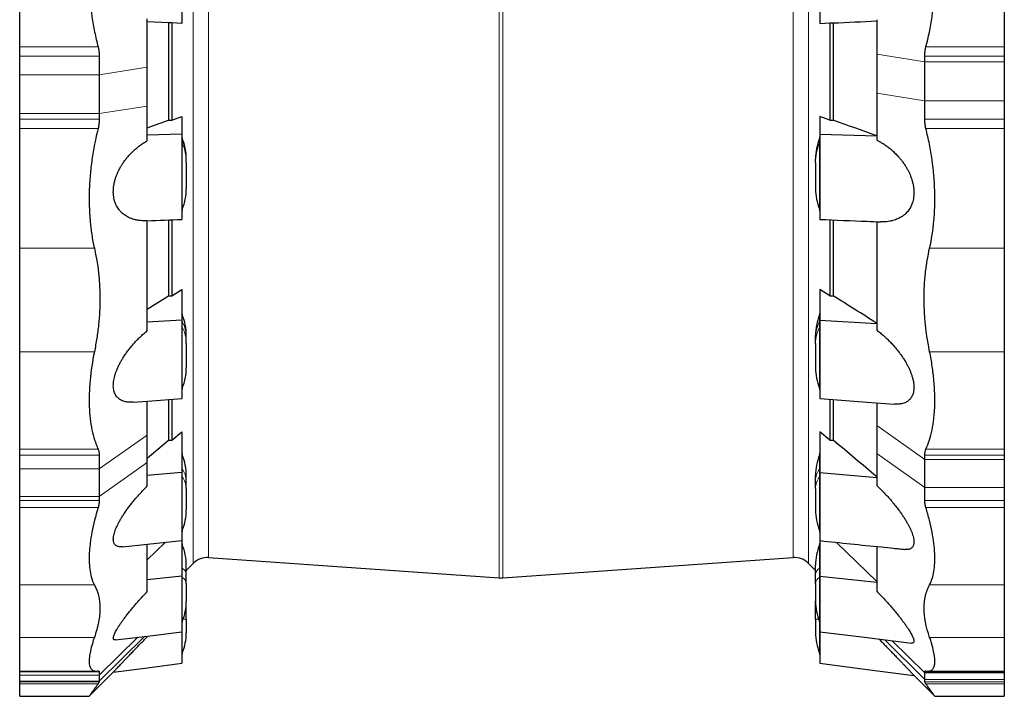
# Model space of a CAD drawing. Header units: millimetres. Extents: x 254 to 2565, y 151 to 2406.
# Tile 4 of 7: x 254 to 1002, y 1313 to 1827. Entities that reach past the tile are written whole.
import ezdxf

# ---------------------------------------------------------------- set-up
doc = ezdxf.new("R2010")
doc.units = ezdxf.units.MM

msp = doc.modelspace()

# ---------------------------------------------------------------- linework, layer by layer
at = {"color": 8, "linetype": 'Continuous', "lineweight": 18}
for p, q in [((620.75, 2316.03), (620.75, 1402.45)), ((385.52, 2304.95), (385.52, 1413.53)), ((397.17, 2300.59), (397.17, 1417.89)), ((841.54, 2300.59), (841.54, 1417.89)), ((853.19, 2304.95), (853.19, 1413.53)), ((617.96, 1402.45), (617.96, 1859.24)), ((253.54, 1805.94), (313.14, 1805.94)), ((1002.07, 1805.94), (942.47, 1805.94)), ((253.54, 1798.97), (314.04, 1798.97)), ((941.57, 1794.73), (905.07, 1800.45)), ((1002.07, 1798.97), (941.57, 1798.97)), ((350.54, 1790.52), (314.04, 1784.81)), ((1002.07, 1794.73), (941.57, 1794.73)), ((253.54, 1784.81), (314.04, 1784.81)), ((941.57, 1765.06), (905.07, 1770.77)), ((350.54, 1760.94), (314.04, 1755.23)), ((941.57, 1765.06), (1002.07, 1765.06)), ((253.54, 1755.23), (314.04, 1755.23)), ((253.54, 1751.04), (314.04, 1751.04)), ((1002.07, 1751.04), (941.57, 1751.04)), ((253.54, 1743.91), (313.14, 1743.91)), ((1002.07, 1743.91), (942.47, 1743.91)), ((377.16, 1736.16), (377.16, 1734.91)), ((377.16, 1734.91), (377.16, 1732.67)), ((377.16, 1732.67), (377.16, 1682.88)), ((861.55, 1736.16), (861.55, 1734.91)), ((861.55, 1734.91), (861.55, 1732.67)), ((861.55, 1732.67), (861.55, 1682.88)), ((253.54, 1653.01), (310.3, 1653.01)), ((1002.07, 1653.01), (945.32, 1653.01)), ((377.16, 1602.11), (377.16, 1597.24)), ((861.55, 1602.11), (861.55, 1597.24)), ((377.16, 1597.24), (377.16, 1592.97)), ((861.55, 1597.24), (861.55, 1592.97)), ((377.16, 1592.97), (377.16, 1546.81)), ((861.55, 1592.97), (861.55, 1546.81)), ((253.54, 1574.31), (310.3, 1574.31)), ((1002.07, 1574.31), (945.32, 1574.31)), ((941.57, 1492.51), (905.07, 1518.34)), ((314.04, 1485.25), (350.54, 1511.06)), ((253.54, 1500.32), (313.14, 1500.32)), ((1002.07, 1500.32), (942.47, 1500.32)), ((253.54, 1495.65), (314.04, 1495.65)), ((314.04, 1464.23), (350.54, 1490.06)), ((377.16, 1495.72), (377.16, 1485.2)), ((861.55, 1495.72), (861.55, 1485.2)), ((941.57, 1471.1), (905.07, 1496.92)), ((1002.07, 1495.65), (941.57, 1495.65)), ((1002.07, 1492.51), (941.57, 1492.51)), ((314.04, 1485.25), (253.54, 1485.25)), ((377.16, 1485.2), (377.16, 1479.34)), ((861.55, 1485.2), (861.55, 1479.34)), ((377.16, 1479.34), (377.16, 1438.82)), ((861.55, 1479.34), (861.55, 1438.82)), ((941.57, 1471.1), (1002.07, 1471.1)), ((253.54, 1464.23), (314.04, 1464.23)), ((253.54, 1461.34), (314.04, 1461.34)), ((1002.07, 1461.34), (941.57, 1461.34)), ((253.54, 1455.92), (313.14, 1455.92)), ((1002.07, 1455.92), (942.47, 1455.92)), ((377.16, 1427.42), (377.16, 1409.79)), ((861.55, 1427.42), (861.55, 1409.79)), ((377.16, 1409.79), (377.16, 1402.89)), ((861.55, 1409.79), (861.55, 1402.89)), ((377.16, 1402.89), (377.16, 1369.48)), ((861.55, 1402.89), (861.55, 1369.48)), ((253.54, 1397.3), (310.3, 1397.3)), ((1002.07, 1397.3), (945.32, 1397.3)), ((379.68, 1378.36), (380.2, 1378.36)), ((859.03, 1378.36), (858.52, 1378.36)), ((377.79, 1371.11), (380.2, 1371.11)), ((860.92, 1371.11), (858.52, 1371.11)), ((377.16, 1369.48), (377.16, 1345.59)), ((861.55, 1369.48), (861.55, 1345.59)), ((253.54, 1357.2), (310.3, 1357.2)), ((314.04, 1324.11), (348.33, 1358)), ((314.04, 1328.53), (343.25, 1357.38)), ((911.13, 1355.48), (941.57, 1325.4)), ((1002.07, 1357.2), (945.32, 1357.2)), ((916.88, 1354.78), (941.57, 1330.37)), ((253.54, 1331.21), (314.04, 1331.21)), ((314.04, 1328.53), (253.54, 1328.53)), ((1002.07, 1331.21), (941.57, 1331.21)), ((1002.07, 1330.37), (941.57, 1330.37)), ((1002.07, 1325.4), (941.57, 1325.4)), ((253.54, 1324.11), (314.04, 1324.11)), ((253.54, 1323.62), (314.04, 1323.62)), ((253.54, 1321.98), (313.14, 1321.98)), ((1002.07, 1323.62), (941.57, 1323.62)), ((1002.07, 1321.98), (942.47, 1321.98))]:
    msp.add_line(p, q, dxfattribs=at)
at = {"color": 7, "linetype": 'Continuous', "lineweight": 25}
for p, q in [((253.54, 1805.94), (253.54, 1900.24)), ((1002.07, 1900.24), (1002.07, 1805.94)), ((350.54, 1790.52), (350.54, 1827.23)), ((905.07, 1826.62), (905.07, 1800.45)), ((366.75, 1824.15), (350.54, 1824.9)), ((369.23, 1824.17), (366.75, 1824.15)), ((366.75, 1824.15), (366.75, 1750.25)), ((376.86, 1823.81), (369.23, 1824.17)), ((369.23, 1824.17), (369.23, 1750.24)), ((376.86, 1825.75), (376.86, 1823.81)), ((861.86, 1825.75), (861.86, 1823.81)), ((861.86, 1823.81), (869.48, 1824.17)), ((869.48, 1824.17), (871.96, 1824.15)), ((869.48, 1824.17), (869.48, 1750.24)), ((871.96, 1824.15), (871.96, 1750.25)), ((253.54, 1798.97), (253.54, 1805.94)), ((1002.07, 1805.94), (1002.07, 1798.97)), ((253.54, 1784.81), (253.54, 1798.97)), ((314.04, 1798.97), (314.04, 1784.81)), ((905.07, 1800.45), (905.07, 1770.77)), ((941.57, 1794.73), (941.57, 1798.97)), ((1002.07, 1798.97), (1002.07, 1794.73)), ((350.54, 1760.94), (350.54, 1790.52)), ((941.57, 1765.06), (941.57, 1794.73)), ((1002.07, 1794.73), (1002.07, 1765.06)), ((253.54, 1755.23), (253.54, 1784.81)), ((314.04, 1784.81), (314.04, 1755.23)), ((905.07, 1770.77), (905.07, 1735.31)), ((350.54, 1734.72), (350.54, 1760.94)), ((941.57, 1751.04), (941.57, 1765.06)), ((1002.07, 1765.06), (1002.07, 1751.04)), ((253.54, 1751.04), (253.54, 1755.23)), ((314.04, 1755.23), (314.04, 1751.04)), ((369.23, 1750.24), (376.86, 1752.95)), ((376.86, 1752.95), (376.86, 1739.71)), ((869.48, 1750.24), (861.86, 1752.95)), ((861.86, 1752.95), (861.86, 1739.71)), ((253.54, 1743.91), (253.54, 1751.04)), ((350.54, 1744.5), (366.75, 1750.25)), ((1002.07, 1751.04), (1002.07, 1743.91)), ((253.54, 1653.01), (253.54, 1743.91)), ((376.86, 1739.71), (350.54, 1738.85)), ((861.86, 1739.71), (905.07, 1738.3)), ((1002.07, 1743.91), (1002.07, 1653.01)), ((380.2, 1720.38), (380.2, 1720.88)), ((380.2, 1718.14), (380.2, 1720.38)), ((380.2, 1718.14), (380.2, 1698.17)), ((858.52, 1720.38), (858.52, 1720.88)), ((858.52, 1718.14), (858.52, 1720.38)), ((858.52, 1718.14), (858.52, 1698.17)), ((350.54, 1590.38), (350.54, 1673.83)), ((366.75, 1674.45), (366.75, 1616.85)), ((369.23, 1674.55), (369.23, 1616.84)), ((869.48, 1674.55), (869.48, 1616.84)), ((871.96, 1674.45), (871.96, 1616.85)), ((905.07, 1673.16), (905.07, 1590.89)), ((253.54, 1574.31), (253.54, 1653.01)), ((1002.07, 1653.01), (1002.07, 1574.31)), ((350.54, 1606.65), (366.75, 1616.85)), ((369.23, 1616.84), (376.86, 1621.64)), ((376.86, 1621.64), (376.86, 1598.39)), ((869.48, 1616.84), (861.86, 1621.64)), ((861.86, 1621.64), (861.86, 1598.39)), ((376.86, 1598.39), (350.54, 1596.74)), ((861.86, 1598.39), (905.07, 1595.68)), ((380.2, 1584.87), (380.2, 1586.82)), ((380.2, 1580.61), (380.2, 1584.87)), ((380.2, 1580.61), (380.2, 1562.09)), ((858.52, 1584.87), (858.52, 1586.82)), ((858.52, 1580.61), (858.52, 1584.87)), ((858.52, 1580.61), (858.52, 1562.09)), ((253.54, 1500.32), (253.54, 1574.31)), ((1002.07, 1574.31), (1002.07, 1500.32)), ((350.54, 1511.06), (350.54, 1536.8)), ((366.75, 1538), (366.75, 1507.18)), ((369.23, 1538.19), (369.23, 1507.17)), ((869.48, 1538.19), (869.48, 1507.17)), ((871.96, 1538), (871.96, 1507.18)), ((905.07, 1535.52), (905.07, 1518.34)), ((369.23, 1507.17), (376.86, 1513.59)), ((376.86, 1513.59), (376.86, 1482.6)), ((869.48, 1507.17), (861.86, 1513.59)), ((861.86, 1513.59), (861.86, 1482.6)), ((905.07, 1518.34), (905.07, 1496.92)), ((350.54, 1490.06), (350.54, 1511.06)), ((350.54, 1493.54), (366.75, 1507.18)), ((253.54, 1495.65), (253.54, 1500.32)), ((1002.07, 1500.32), (1002.07, 1495.65)), ((253.54, 1485.25), (253.54, 1495.65)), ((314.04, 1495.65), (314.04, 1485.25)), ((350.54, 1472.35), (350.54, 1490.06)), ((905.07, 1496.92), (905.07, 1472.74)), ((941.57, 1492.51), (941.57, 1495.65)), ((941.57, 1471.1), (941.57, 1492.51)), ((1002.07, 1495.65), (1002.07, 1492.51)), ((1002.07, 1492.51), (1002.07, 1471.1)), ((253.54, 1464.23), (253.54, 1485.25)), ((314.04, 1485.25), (314.04, 1464.23)), ((376.86, 1482.6), (350.54, 1480.33)), ((861.86, 1482.6), (905.07, 1478.86)), ((380.2, 1476.22), (380.2, 1480.44)), ((380.2, 1470.35), (380.2, 1476.22)), ((858.52, 1476.22), (858.52, 1480.44)), ((858.52, 1470.35), (858.52, 1476.22)), ((380.2, 1470.35), (380.2, 1454.1)), ((858.52, 1470.35), (858.52, 1454.1)), ((941.57, 1461.34), (941.57, 1471.1)), ((1002.07, 1471.1), (1002.07, 1461.34)), ((253.54, 1461.34), (253.54, 1464.23)), ((253.54, 1455.92), (253.54, 1461.34)), ((314.04, 1464.23), (314.04, 1461.34)), ((1002.07, 1461.34), (1002.07, 1455.92)), ((253.54, 1397.3), (253.54, 1455.92)), ((1002.07, 1455.92), (1002.07, 1397.3)), ((376.86, 1430.79), (376.86, 1403.69)), ((861.86, 1430.79), (861.86, 1403.69)), ((350.54, 1416.22), (364.21, 1429.49)), ((350.54, 1392.2), (350.54, 1428.05)), ((905.07, 1399.81), (874.5, 1429.49)), ((905.07, 1426.31), (905.07, 1392.42)), ((397.17, 1417.89), (617.96, 1402.45)), ((620.75, 1402.45), (841.54, 1417.89)), ((380.2, 1408.21), (385.52, 1413.53)), ((380.2, 1405.06), (380.2, 1412.14)), ((853.19, 1413.53), (858.52, 1408.21)), ((858.52, 1405.06), (858.52, 1412.14)), ((376.86, 1403.69), (350.54, 1401)), ((380.2, 1398.17), (380.2, 1405.06)), ((858.52, 1398.17), (858.52, 1405.06)), ((861.86, 1403.69), (905.07, 1399.28)), ((253.54, 1357.2), (253.54, 1397.3)), ((380.2, 1398.17), (380.2, 1384.77)), ((858.52, 1398.17), (858.52, 1384.77)), ((1002.07, 1397.3), (1002.07, 1357.2)), ((380.2, 1378.36), (380.2, 1384.77)), ((380.2, 1371.11), (380.2, 1378.36)), ((858.52, 1378.36), (858.52, 1384.77)), ((858.52, 1371.11), (858.52, 1378.36)), ((380.2, 1371.11), (380.2, 1360.88)), ((858.52, 1371.11), (858.52, 1360.88)), ((253.54, 1331.7), (253.54, 1357.2)), ((350.54, 1357.76), (350.54, 1358.23)), ((1002.07, 1357.2), (1002.07, 1331.7)), ((253.54, 1331.7), (311.8, 1331.7)), ((253.54, 1331.21), (253.54, 1331.7)), ((253.54, 1328.53), (253.54, 1331.21)), ((253.54, 1324.11), (253.54, 1328.53)), ((306.34, 1312.54), (324.72, 1330.92)), ((314.04, 1331.21), (314.04, 1328.53)), ((314.04, 1328.53), (314.04, 1324.11)), ((933.36, 1328.45), (949.27, 1312.54)), ((941.57, 1330.37), (941.57, 1331.21)), ((941.57, 1325.4), (941.57, 1330.37)), ((941.57, 1323.62), (941.57, 1325.4)), ((943.82, 1331.7), (1002.07, 1331.7)), ((1002.07, 1331.7), (1002.07, 1331.21)), ((1002.07, 1331.21), (1002.07, 1330.37)), ((1002.07, 1330.37), (1002.07, 1325.4)), ((1002.07, 1325.4), (1002.07, 1323.62)), ((253.54, 1323.62), (253.54, 1324.11)), ((253.54, 1321.98), (253.54, 1323.62)), ((253.54, 1312.52), (253.54, 1321.98)), ((314.04, 1324.11), (314.04, 1323.62)), ((1002.07, 1323.62), (1002.07, 1321.98)), ((1002.07, 1321.98), (1002.07, 1312.52)), ((253.54, 1312.52), (306.34, 1312.52)), ((949.27, 1312.52), (1002.07, 1312.52))]:
    msp.add_line(p, q, dxfattribs=at)
at = {"color": 7, "linetype": 'Continuous', "lineweight": 25, "flags": 128}
for points in [[(339.76, 1536.01), (350.58, 1536.82), (376.86, 1538.79)], [(861.86, 1538.79), (897.88, 1536.09), (918.33, 1534.55)], [(331.65, 1426.13), (350.58, 1428.09), (376.86, 1430.8)], [(326.5, 1355.35), (350.58, 1358.27), (376.86, 1361.47)], [(861.86, 1361.47), (897.88, 1357.09), (931.59, 1352.99)], [(324.72, 1330.91), (350.58, 1334.22), (376.86, 1337.58)], [(861.86, 1337.58), (897.88, 1332.97), (933.36, 1328.44)]]:
    msp.add_lwpolyline(points, dxfattribs=at)
at = {"color": 7, "linetype": 'Continuous', "lineweight": 25}
for centre, radius, start, end in [((380.86, 1737.69), 4, 180, 202.46627), ((857.86, 1737.69), 4, 337.53373, 0), ((340.2, 1720.88), 40, 0, 22.46627), ((898.52, 1720.88), 40, 157.53373, 180), ((340.2, 1698.17), 40, 337.53373, 0), ((898.52, 1698.17), 40, 180, 202.46627), ((380.86, 1681.35), 4, 157.53373, 180), ((857.86, 1681.35), 4, 0, 22.46627), ((380.86, 1603.64), 4, 180, 202.46627), ((340.2, 1586.82), 40, 0, 22.46627), ((898.52, 1586.82), 40, 157.53373, 180), ((857.86, 1603.64), 4, 337.53373, 0), ((340.2, 1562.09), 40, 337.53373, 0), ((898.52, 1562.09), 40, 180, 202.46627), ((380.86, 1545.28), 4, 157.53373, 180), ((857.86, 1545.28), 4, 0, 22.46627), ((380.86, 1497.25), 4, 180, 202.46627), ((857.86, 1497.25), 4, 337.53373, 0), ((340.2, 1480.44), 40, 0, 22.46627), ((898.52, 1480.44), 40, 157.53373, 180), ((340.2, 1454.1), 40, 337.53373, 0), ((898.52, 1454.1), 40, 180, 202.46627), ((380.86, 1437.29), 4, 157.53373, 180), ((857.86, 1437.29), 4, 0, 22.46627), ((380.86, 1428.95), 4, 180, 202.46627), ((340.2, 1412.14), 40, 0, 22.46627), ((898.52, 1412.14), 40, 157.53373, 180), ((857.86, 1428.95), 4, 337.53373, 0), ((396.13, 1402.92), 15, 86, 135), ((842.59, 1402.92), 15, 45, 94), ((619.36, 1422.4), 20, 266, 274), ((340.2, 1384.77), 40, 337.53373, 0), ((898.52, 1384.77), 40, 180, 202.46627), ((380.86, 1367.96), 4, 157.53373, 180), ((857.86, 1367.96), 4, 0, 22.46627), ((340.2, 1360.88), 40, 337.53373, 0), ((898.52, 1360.88), 40, 180, 202.46627), ((380.86, 1344.07), 4, 157.53373, 180), ((857.86, 1344.07), 4, 0, 22.46627)]:
    msp.add_arc(centre, radius, start, end, dxfattribs=at)
at = {"color": 8, "linetype": 'Continuous', "lineweight": 18}
for centre, radius, start, end in [((380.5, 1736.37), 3.64, 180.03672, 203.55408), ((380.5, 1734.13), 3.64, 180.03672, 203.55408), ((343.76, 1720.35), 36.44, 0.03672, 23.55408), ((343.76, 1718.11), 36.44, 0.03672, 23.55408), ((894.95, 1720.35), 36.44, 156.44592, 179.96328), ((894.95, 1718.11), 36.44, 156.44592, 179.96328), ((858.21, 1736.37), 3.64, 336.44592, 359.96328), ((858.21, 1734.13), 3.64, 336.44592, 359.96328), ((379.57, 1598.48), 2.71, 180.20992, 207.37575), ((353.09, 1584.77), 27.11, 0.20992, 27.37575), ((885.63, 1584.77), 27.11, 152.62425, 179.79008), ((859.15, 1598.48), 2.71, 332.62425, 359.79008), ((379.57, 1594.22), 2.71, 180.20992, 207.37575), ((353.09, 1580.51), 27.11, 0.20992, 27.37575), ((885.63, 1580.51), 27.11, 152.62425, 179.79008), ((859.15, 1594.22), 2.71, 332.62425, 359.79008), ((378.41, 1486.13), 1.56, 180.95233, 216.38679), ((364.62, 1475.96), 15.58, 0.95233, 36.38679), ((874.1, 1475.96), 15.58, 143.61321, 179.04767), ((860.3, 1486.13), 1.56, 323.61321, 359.04767), ((378.41, 1480.26), 1.56, 180.95233, 216.38679), ((364.62, 1470.1), 15.58, 0.95233, 36.38679), ((874.1, 1470.1), 15.58, 143.61321, 179.04767), ((860.3, 1480.26), 1.56, 323.61321, 359.04767), ((377.48, 1410.33), 0.629, 186.21445, 239.24356), ((373.94, 1404.38), 6.29, 6.21445, 59.24356), ((864.77, 1404.38), 6.29, 120.75644, 173.78555), ((861.23, 1410.33), 0.629, 300.75644, 353.78555), ((377.48, 1403.43), 0.629, 186.21445, 239.24356), ((373.94, 1397.49), 6.29, 6.21445, 59.24356), ((864.77, 1397.49), 6.29, 120.75644, 173.78555), ((861.23, 1403.43), 0.629, 300.75644, 353.78555)]:
    msp.add_arc(centre, radius, start, end, dxfattribs=at)
at = {"color": 7, "linetype": 'Continuous', "lineweight": 25}
for centre, major_axis, ratio, start_param, end_param in [((9975.38, 1859.24), (75054.19, -431.32), 0.002206, 4.584027, 4.58406), ((-8736.67, 1859.24), (75054.19, 431.32), 0.002206, 4.840718, 4.840751), ((9975.38, 1859.24), (75054.19, -359.05), 0.003874, 4.584033, 4.584066), ((-8736.67, 1859.24), (75054.19, 359.05), 0.003874, 4.840712, 4.840745), ((9975.38, 1859.24), (75054.19, -251.63), 0.005162, 4.584031, 4.584065), ((-8736.67, 1859.24), (75054.19, 251.63), 0.005162, 4.840713, 4.840746)]:
    msp.add_ellipse(centre, major_axis=major_axis, ratio=ratio, start_param=start_param, end_param=end_param, dxfattribs=at)
for points, knots in [([(310.3, 1900.24), (308.77, 1892.54), (307.69, 1884.72), (306.72, 1872.82), (306.5, 1868.82), (306.35, 1862.77), (306.32, 1860.75), (306.33, 1857.7), (306.34, 1856.69), (306.37, 1854.66), (306.4, 1853.65), (306.67, 1844.57), (307.37, 1836.64), (309.05, 1824.94), (309.72, 1821.08), (310.89, 1815.33), (311.3, 1813.43), (312.19, 1809.65), (312.65, 1807.79), (313.14, 1805.94)], [0, 0, 0, 0, 0.25, 0.25, 0.375, 0.375, 0.4375, 0.4375, 0.46875, 0.46875, 0.5, 0.5, 0.75, 0.75, 0.875, 0.875, 0.9375, 0.9375, 1, 1, 1, 1]), ([(942.47, 1805.94), (944.44, 1813.34), (945.98, 1820.93), (947.67, 1832.61), (948.13, 1836.55), (948.65, 1842.53), (948.8, 1844.54), (948.97, 1847.57), (949.03, 1848.58), (949.12, 1850.6), (949.16, 1851.61), (949.43, 1860.69), (949.23, 1868.7), (948.26, 1880.63), (947.83, 1884.59), (947.01, 1890.5), (946.71, 1892.47), (946.05, 1896.38), (945.7, 1898.32), (945.32, 1900.24)], [0, 0, 0, 0, 0.25, 0.25, 0.375, 0.375, 0.4375, 0.4375, 0.46875, 0.46875, 0.5, 0.5, 0.75, 0.75, 0.875, 0.875, 0.9375, 0.9375, 1, 1, 1, 1]), ([(376.86, 1892.73), (376.86, 1892.63), (376.86, 1892.05), (376.86, 1890.03), (376.86, 1886.91), (376.86, 1882.74), (376.86, 1877.68), (376.86, 1871.91), (376.86, 1865.68), (376.86, 1861.38), (376.86, 1857.14), (376.86, 1852.88), (376.86, 1846.65), (376.86, 1840.84), (376.86, 1835.73), (376.86, 1831.54), (376.86, 1828.41), (376.86, 1826.42), (376.86, 1825.85), (376.86, 1825.75)], [0.4496372, 0.4496372, 0.4496372, 0.4496372, 0.4721272, 0.4946172, 0.5171072, 0.5395973, 0.5620873, 0.5845773, 0.6070674, 0.6295574, 0.6295574, 0.6516854, 0.6738134, 0.6959414, 0.7180693, 0.7401973, 0.7623253, 0.7844533, 0.8065813, 0.8065813, 0.8065813, 0.8065813]), ([(861.86, 1892.73), (861.86, 1892.63), (861.86, 1892.05), (861.86, 1890.03), (861.86, 1886.91), (861.86, 1882.74), (861.86, 1877.68), (861.86, 1871.91), (861.86, 1865.68), (861.86, 1861.38), (861.86, 1857.14), (861.86, 1852.88), (861.86, 1846.65), (861.86, 1840.84), (861.86, 1835.73), (861.86, 1831.54), (861.86, 1828.41), (861.86, 1826.42), (861.86, 1825.85), (861.86, 1825.75)], [0.4496372, 0.4496372, 0.4496372, 0.4496372, 0.4721272, 0.4946172, 0.5171072, 0.5395973, 0.5620873, 0.5845773, 0.6070674, 0.6295574, 0.6295574, 0.6516854, 0.6738134, 0.6959414, 0.7180693, 0.7401973, 0.7623253, 0.7844533, 0.8065813, 0.8065813, 0.8065813, 0.8065813]), ([(313.14, 1805.94), (313.44, 1804.82), (313.66, 1803.69), (313.97, 1801.37), (314.04, 1800.18), (314.04, 1798.97)], [0, 0, 0, 0, 0.5, 0.5, 1, 1, 1, 1]), ([(941.57, 1798.97), (941.57, 1800.18), (941.65, 1801.37), (941.95, 1803.69), (942.18, 1804.82), (942.47, 1805.94)], [0, 0, 0, 0, 0.5, 0.5, 1, 1, 1, 1]), ([(314.04, 1751.04), (314.04, 1749.85), (313.97, 1748.66), (313.66, 1746.28), (313.44, 1745.09), (313.14, 1743.91)], [0, 0, 0, 0, 0.5, 0.5, 1, 1, 1, 1]), ([(942.47, 1743.91), (942.18, 1745.09), (941.95, 1746.28), (941.65, 1748.66), (941.57, 1749.85), (941.57, 1751.04)], [0, 0, 0, 0, 0.5, 0.5, 1, 1, 1, 1]), ([(313.14, 1743.91), (311.18, 1736.03), (309.63, 1728.15), (307.94, 1716.32), (307.49, 1712.38), (306.97, 1706.46), (306.82, 1704.49), (306.64, 1701.53), (306.59, 1700.54), (306.5, 1698.58), (306.46, 1697.61), (306.18, 1688.85), (306.39, 1681.32), (307.35, 1670.4), (307.79, 1666.82), (308.61, 1661.54), (308.91, 1659.8), (309.56, 1656.37), (309.92, 1654.67), (310.3, 1653.01)], [0, 0, 0, 0, 0.25, 0.25, 0.375, 0.375, 0.4375, 0.4375, 0.46875, 0.46875, 0.5, 0.5, 0.75, 0.75, 0.875, 0.875, 0.9375, 0.9375, 1, 1, 1, 1]), ([(376.86, 1739.71), (376.86, 1739.36), (376.86, 1738.65), (376.86, 1737.31), (376.86, 1735.76), (376.86, 1734.01), (376.86, 1732.1), (376.86, 1730.03), (376.86, 1727.77), (376.86, 1725.38), (376.86, 1722.89), (376.86, 1720.3), (376.86, 1717.6), (376.86, 1714.84), (376.86, 1712.05), (376.86, 1709.24), (376.86, 1706.4), (376.86, 1703.57), (376.86, 1700.8), (376.86, 1698.09), (376.86, 1695.42), (376.86, 1692.84), (376.86, 1690.4), (376.86, 1688.09), (376.86, 1685.9), (376.86, 1683.87), (376.86, 1682.03), (376.86, 1680.38), (376.86, 1678.92), (376.86, 1677.66), (376.86, 1676.64), (376.86, 1675.84), (376.86, 1675.26), (376.86, 1674.92), (376.86, 1674.89), (376.86, 1674.87)], [0, 0, 0, 0, 0.029957, 0.059914, 0.090742, 0.12157, 0.151527, 0.181484, 0.212313, 0.243141, 0.273093, 0.303044, 0.333866, 0.364688, 0.394632, 0.424576, 0.455389, 0.486202, 0.516153, 0.546104, 0.576924, 0.607745, 0.637712, 0.66768, 0.69852, 0.729359, 0.759312, 0.789264, 0.820086, 0.850909, 0.88085, 0.91079, 0.941599, 0.972408, 1, 1, 1, 1]), ([(861.86, 1739.71), (861.86, 1739.36), (861.86, 1738.65), (861.86, 1737.31), (861.86, 1735.76), (861.86, 1734.01), (861.86, 1732.1), (861.86, 1730.03), (861.86, 1727.77), (861.86, 1725.38), (861.86, 1722.89), (861.86, 1720.3), (861.86, 1717.6), (861.86, 1714.84), (861.86, 1712.05), (861.86, 1709.24), (861.86, 1706.4), (861.86, 1703.57), (861.86, 1700.8), (861.86, 1698.09), (861.86, 1695.42), (861.86, 1692.84), (861.86, 1690.4), (861.86, 1688.09), (861.86, 1685.9), (861.86, 1683.87), (861.86, 1682.03), (861.86, 1680.38), (861.86, 1678.92), (861.86, 1677.66), (861.86, 1676.64), (861.86, 1675.84), (861.86, 1675.26), (861.86, 1674.92), (861.86, 1674.89), (861.86, 1674.87)], [0, 0, 0, 0, 0.029957, 0.059914, 0.090742, 0.12157, 0.151527, 0.181485, 0.212313, 0.243141, 0.273093, 0.303045, 0.333867, 0.364689, 0.394633, 0.424576, 0.455389, 0.486202, 0.516153, 0.546104, 0.576925, 0.607745, 0.637713, 0.667681, 0.69852, 0.72936, 0.759312, 0.789265, 0.820087, 0.85091, 0.88085, 0.910791, 0.9416, 0.972409, 1, 1, 1, 1]), ([(945.32, 1653.01), (946.84, 1659.68), (947.92, 1666.65), (948.9, 1677.55), (949.11, 1681.26), (949.27, 1686.95), (949.29, 1688.86), (949.28, 1691.76), (949.27, 1692.73), (949.24, 1694.67), (949.22, 1695.64), (948.94, 1704.4), (948.25, 1712.24), (946.57, 1724.08), (945.9, 1728.05), (944.73, 1734.01), (944.31, 1736), (943.43, 1739.97), (942.96, 1741.94), (942.47, 1743.91)], [0, 0, 0, 0, 0.25, 0.25, 0.375, 0.375, 0.4375, 0.4375, 0.46875, 0.46875, 0.5, 0.5, 0.75, 0.75, 0.875, 0.875, 0.9375, 0.9375, 1, 1, 1, 1]), ([(350.14, 1673.82), (349.4, 1673.8), (347.77, 1673.75), (345.31, 1673.91), (342.76, 1674.26), (340.28, 1674.84), (337.87, 1675.65), (335.76, 1676.62), (333.94, 1677.7), (332.39, 1678.81), (330.92, 1680.1), (329.63, 1681.48), (328.52, 1682.93), (327.57, 1684.43), (326.73, 1686.06), (326, 1687.87), (325.4, 1689.88), (324.97, 1692.07), (324.73, 1694.38), (324.7, 1696.79), (324.87, 1699.25), (325.23, 1701.7), (325.78, 1704.11), (326.47, 1706.46), (327.34, 1708.84), (328.38, 1711.23), (329.59, 1713.61), (330.92, 1715.89), (332.43, 1718.2), (334.13, 1720.52), (336.03, 1722.82), (338.01, 1724.96), (340.05, 1726.97), (342.34, 1729), (344.88, 1731.02), (347.69, 1733), (349.59, 1734.15), (350.54, 1734.72)], [0, 0, 0, 0, 0.030834, 0.067437, 0.104081, 0.140679, 0.177178, 0.213558, 0.240235, 0.266971, 0.293687, 0.320334, 0.342538, 0.364813, 0.387068, 0.409243, 0.433225, 0.457273, 0.481238, 0.505272, 0.529391, 0.553432, 0.576559, 0.599749, 0.622893, 0.648738, 0.674674, 0.70064, 0.726525, 0.757387, 0.788338, 0.819349, 0.850357, 0.881266, 0.920827, 0.960428, 1, 1, 1, 1]), ([(905.07, 1735.31), (906.01, 1734.8), (907.89, 1733.79), (910.68, 1732.04), (913.42, 1730.1), (916.11, 1727.94), (918.71, 1725.58), (921, 1723.24), (922.97, 1720.97), (924.66, 1718.83), (926.26, 1716.56), (927.67, 1714.3), (928.9, 1712.08), (929.96, 1709.92), (930.9, 1707.69), (931.74, 1705.35), (932.43, 1702.91), (932.96, 1700.39), (933.29, 1697.86), (933.41, 1695.37), (933.31, 1692.93), (933.02, 1690.65), (932.54, 1688.54), (931.91, 1686.6), (931.11, 1684.76), (930.15, 1683.03), (929.03, 1681.42), (927.8, 1679.98), (926.39, 1678.62), (924.81, 1677.37), (923.04, 1676.25), (921.18, 1675.31), (919.27, 1674.55), (917.19, 1673.92), (914.94, 1673.44), (912.53, 1673.13), (910.2, 1672.99), (908.67, 1673.03), (907.96, 1673.05)], [0, 0, 0, 0, 0.037361, 0.074879, 0.112441, 0.149958, 0.187375, 0.224668, 0.251782, 0.278957, 0.30611, 0.333196, 0.355607, 0.378088, 0.400546, 0.422925, 0.446565, 0.470268, 0.493888, 0.517607, 0.541414, 0.565138, 0.58738, 0.609686, 0.631944, 0.656024, 0.680189, 0.704381, 0.728497, 0.757006, 0.785598, 0.814246, 0.84289, 0.871443, 0.904786, 0.938192, 0.971633, 1, 1, 1, 1]), ([(350.14, 1673.81), (350.29, 1673.82), (359.19, 1674.17), (368.1, 1674.52), (376.86, 1674.86)], [0, 0, 0, 0, 0.0166423, 1, 1, 1, 1]), ([(861.86, 1674.86), (873.87, 1674.39), (889.23, 1673.78), (904.6, 1673.18), (907.96, 1673.04)], [0, 0, 0, 0, 0.78145, 1, 1, 1, 1]), ([(310.3, 1653.01), (313.1, 1640.74), (314.53, 1628.03), (314.55, 1608.31), (314.2, 1601.63), (313.31, 1593.13), (313.1, 1591.43), (312.66, 1588.01), (312.41, 1586.3), (311.62, 1581.17), (311, 1577.74), (310.3, 1574.31)], [0, 0, 0, 0, 0.5, 0.5, 0.75, 0.75, 0.8125, 0.8125, 0.875, 0.875, 1, 1, 1, 1]), ([(945.32, 1574.31), (942.51, 1588.05), (941.08, 1601.49), (941.07, 1621.22), (941.42, 1627.72), (942.31, 1635.75), (942.51, 1637.35), (942.96, 1640.54), (943.2, 1642.12), (944, 1646.83), (944.62, 1649.94), (945.32, 1653.01)], [0, 0, 0, 0, 0.5, 0.5, 0.75, 0.75, 0.8125, 0.8125, 0.875, 0.875, 1, 1, 1, 1]), ([(376.86, 1598.39), (376.86, 1597.79), (376.86, 1596.58), (376.86, 1594.54), (376.86, 1592.33), (376.86, 1589.98), (376.86, 1587.52), (376.86, 1584.96), (376.86, 1582.28), (376.86, 1579.53), (376.86, 1576.75), (376.86, 1573.95), (376.86, 1571.1), (376.86, 1568.27), (376.86, 1565.49), (376.86, 1562.75), (376.86, 1560.07), (376.86, 1557.46), (376.86, 1554.99), (376.86, 1552.64), (376.86, 1550.41), (376.86, 1548.34), (376.86, 1546.45), (376.86, 1544.75), (376.86, 1543.22), (376.86, 1541.91), (376.86, 1540.83), (376.86, 1539.96), (376.86, 1539.32), (376.86, 1538.93), (376.86, 1538.77), (376.86, 1538.8), (376.86, 1538.81)], [0, 0, 0, 0, 0.033784, 0.067568, 0.102333, 0.137099, 0.170883, 0.204667, 0.239433, 0.274199, 0.307977, 0.341755, 0.376514, 0.411273, 0.445042, 0.47881, 0.513559, 0.548308, 0.582085, 0.615862, 0.650619, 0.685377, 0.719172, 0.752968, 0.787747, 0.822526, 0.856304, 0.890083, 0.924842, 0.959602, 0.993367, 1, 1, 1, 1]), ([(861.86, 1598.39), (861.86, 1597.79), (861.86, 1596.58), (861.86, 1594.54), (861.86, 1592.33), (861.86, 1589.98), (861.86, 1587.52), (861.86, 1584.96), (861.86, 1582.28), (861.86, 1579.53), (861.86, 1576.75), (861.86, 1573.95), (861.86, 1571.1), (861.86, 1568.27), (861.86, 1565.49), (861.86, 1562.75), (861.86, 1560.07), (861.86, 1557.46), (861.86, 1554.99), (861.86, 1552.64), (861.86, 1550.41), (861.86, 1548.34), (861.86, 1546.45), (861.86, 1544.75), (861.86, 1543.22), (861.86, 1541.91), (861.86, 1540.83), (861.86, 1539.96), (861.86, 1539.32), (861.86, 1538.93), (861.86, 1538.77), (861.86, 1538.8), (861.86, 1538.81)], [0, 0, 0, 0, 0.033784, 0.067568, 0.102333, 0.137099, 0.170883, 0.204667, 0.239433, 0.274199, 0.307977, 0.341755, 0.376514, 0.411273, 0.445042, 0.478811, 0.51356, 0.548308, 0.582085, 0.615862, 0.650619, 0.685377, 0.719173, 0.752968, 0.787747, 0.822527, 0.856305, 0.890083, 0.924843, 0.959603, 0.993368, 1, 1, 1, 1]), ([(339.76, 1536.02), (339.13, 1535.98), (337.69, 1535.88), (335.76, 1536.01), (333.94, 1536.3), (332.39, 1536.72), (330.92, 1537.31), (329.63, 1538.05), (328.52, 1538.9), (327.57, 1539.85), (326.73, 1540.95), (326, 1542.24), (325.4, 1543.74), (324.97, 1545.46), (324.73, 1547.34), (324.7, 1549.38), (324.87, 1551.53), (325.23, 1553.74), (325.78, 1555.98), (326.47, 1558.21), (327.34, 1560.53), (328.38, 1562.93), (329.59, 1565.37), (330.92, 1567.76), (332.43, 1570.24), (334.13, 1572.79), (336.03, 1575.39), (338.01, 1577.89), (340.05, 1580.28), (342.34, 1582.78), (344.88, 1585.35), (347.69, 1587.97), (349.59, 1589.57), (350.54, 1590.38)], [0, 0, 0, 0, 0.0335309, 0.076263, 0.1075962, 0.1390005, 0.1703799, 0.201679, 0.2277598, 0.2539238, 0.280063, 0.3061098, 0.334278, 0.3625246, 0.3906739, 0.4189029, 0.4472332, 0.4754716, 0.5026354, 0.5298741, 0.557058, 0.5874149, 0.6178792, 0.6483781, 0.6787826, 0.7150318, 0.7513862, 0.7878117, 0.8242323, 0.8605373, 0.907005, 0.9535195, 1, 1, 1, 1]), ([(905.07, 1590.89), (906.01, 1590.15), (907.89, 1588.67), (910.68, 1586.25), (913.42, 1583.68), (916.11, 1580.95), (918.71, 1578.07), (921, 1575.3), (922.97, 1572.71), (924.66, 1570.31), (926.26, 1567.84), (927.67, 1565.44), (928.9, 1563.13), (929.96, 1560.93), (930.9, 1558.7), (931.74, 1556.43), (932.43, 1554.11), (932.96, 1551.79), (933.29, 1549.53), (933.41, 1547.36), (933.31, 1545.32), (933.02, 1543.48), (932.54, 1541.85), (931.91, 1540.42), (931.11, 1539.13), (930.15, 1537.98), (929.03, 1537), (927.8, 1536.19), (926.39, 1535.52), (924.81, 1534.99), (923.04, 1534.64), (921.18, 1534.47), (919.61, 1534.45), (918.64, 1534.54), (918.33, 1534.57)], [0, 0, 0, 0, 0.043628, 0.087439, 0.131301, 0.175111, 0.218803, 0.262352, 0.294014, 0.325746, 0.357454, 0.389083, 0.415253, 0.441505, 0.46773, 0.493863, 0.521468, 0.549146, 0.576729, 0.604426, 0.632226, 0.659929, 0.685902, 0.711949, 0.737941, 0.76606, 0.794278, 0.822528, 0.850689, 0.88398, 0.917368, 0.950821, 0.984269, 1, 1, 1, 1]), ([(310.3, 1574.31), (308.77, 1566.83), (307.69, 1559.62), (306.72, 1549.19), (306.5, 1545.78), (306.35, 1540.76), (306.32, 1539.11), (306.33, 1536.65), (306.34, 1535.83), (306.37, 1534.22), (306.4, 1533.42), (306.67, 1526.3), (307.37, 1520.46), (309.05, 1512.37), (309.72, 1509.79), (310.89, 1506.09), (311.3, 1504.89), (312.19, 1502.55), (312.65, 1501.42), (313.14, 1500.32)], [0, 0, 0, 0, 0.25, 0.25, 0.375, 0.375, 0.4375, 0.4375, 0.46875, 0.46875, 0.5, 0.5, 0.75, 0.75, 0.875, 0.875, 0.9375, 0.9375, 1, 1, 1, 1]), ([(942.47, 1500.32), (944.44, 1504.72), (945.98, 1509.6), (947.67, 1517.67), (948.13, 1520.48), (948.65, 1524.89), (948.8, 1526.4), (948.97, 1528.7), (949.03, 1529.48), (949.12, 1531.04), (949.16, 1531.83), (949.43, 1538.95), (949.23, 1545.59), (948.26, 1556.03), (947.83, 1559.59), (947.01, 1565.05), (946.71, 1566.89), (946.05, 1570.58), (945.7, 1572.44), (945.32, 1574.31)], [0, 0, 0, 0, 0.25, 0.25, 0.375, 0.375, 0.4375, 0.4375, 0.46875, 0.46875, 0.5, 0.5, 0.75, 0.75, 0.875, 0.875, 0.9375, 0.9375, 1, 1, 1, 1]), ([(313.14, 1500.32), (313.44, 1499.66), (313.66, 1498.94), (313.97, 1497.39), (314.04, 1496.55), (314.04, 1495.65)], [0, 0, 0, 0, 0.5, 0.5, 1, 1, 1, 1]), ([(941.57, 1495.65), (941.57, 1496.55), (941.65, 1497.39), (941.95, 1498.94), (942.18, 1499.66), (942.47, 1500.32)], [0, 0, 0, 0, 0.5, 0.5, 1, 1, 1, 1]), ([(376.86, 1482.6), (376.86, 1481.81), (376.86, 1480.23), (376.86, 1477.69), (376.86, 1475.03), (376.86, 1472.3), (376.86, 1469.54), (376.86, 1466.74), (376.86, 1463.89), (376.86, 1461.05), (376.86, 1458.26), (376.86, 1455.51), (376.86, 1452.8), (376.86, 1450.18), (376.86, 1447.67), (376.86, 1445.29), (376.86, 1443.02), (376.86, 1440.9), (376.86, 1438.97), (376.86, 1437.21), (376.86, 1435.63), (376.86, 1434.26), (376.86, 1433.12), (376.86, 1432.19), (376.86, 1431.48), (376.86, 1431.02), (376.86, 1430.81), (376.86, 1430.82), (376.86, 1430.83)], [0, 0, 0, 0, 0.038733, 0.077467, 0.117326, 0.157185, 0.195919, 0.234653, 0.274512, 0.314372, 0.353099, 0.391825, 0.431677, 0.471529, 0.510245, 0.548961, 0.588801, 0.628641, 0.667366, 0.706092, 0.745942, 0.785791, 0.824538, 0.863286, 0.90316, 0.943035, 0.981762, 1, 1, 1, 1]), ([(861.86, 1482.6), (861.86, 1481.81), (861.86, 1480.23), (861.86, 1477.69), (861.86, 1475.03), (861.86, 1472.3), (861.86, 1469.54), (861.86, 1466.74), (861.86, 1463.89), (861.86, 1461.05), (861.86, 1458.26), (861.86, 1455.51), (861.86, 1452.8), (861.86, 1450.18), (861.86, 1447.67), (861.86, 1445.29), (861.86, 1443.02), (861.86, 1440.9), (861.86, 1438.97), (861.86, 1437.21), (861.86, 1435.63), (861.86, 1434.26), (861.86, 1433.12), (861.86, 1432.19), (861.86, 1431.48), (861.86, 1431.02), (861.86, 1430.81), (861.86, 1430.82), (861.86, 1430.83)], [0, 0, 0, 0, 0.038734, 0.077467, 0.117326, 0.157186, 0.195919, 0.234653, 0.274513, 0.314373, 0.3531, 0.391827, 0.431679, 0.47153, 0.510247, 0.548963, 0.588803, 0.628643, 0.667369, 0.706094, 0.745944, 0.785794, 0.824541, 0.863289, 0.903163, 0.943038, 0.981765, 1, 1, 1, 1]), ([(331.65, 1426.15), (331.41, 1426.12), (330.68, 1426.03), (329.64, 1426.06), (328.52, 1426.23), (327.57, 1426.54), (326.73, 1427), (326, 1427.64), (325.4, 1428.49), (324.97, 1429.56), (324.73, 1430.83), (324.7, 1432.3), (324.87, 1433.94), (325.23, 1435.69), (325.78, 1437.54), (326.47, 1439.44), (327.34, 1441.47), (328.38, 1443.63), (329.59, 1445.89), (330.92, 1448.16), (332.43, 1450.57), (334.13, 1453.1), (336.03, 1455.75), (338.01, 1458.35), (340.05, 1460.89), (342.34, 1463.61), (344.88, 1466.48), (347.69, 1469.49), (349.59, 1471.4), (350.54, 1472.35)], [0, 0, 0, 0, 0.018037, 0.055083, 0.085953, 0.116922, 0.147861, 0.178691, 0.212031, 0.245465, 0.278783, 0.312196, 0.345728, 0.379152, 0.411304, 0.443545, 0.47572, 0.511652, 0.54771, 0.58381, 0.619797, 0.662703, 0.705733, 0.748848, 0.791956, 0.834928, 0.889928, 0.944984, 1, 1, 1, 1]), ([(905.07, 1472.74), (906.01, 1471.84), (907.89, 1470.03), (910.68, 1467.19), (913.42, 1464.24), (916.11, 1461.2), (918.71, 1458.08), (921, 1455.16), (922.97, 1452.49), (924.66, 1450.08), (926.26, 1447.64), (927.67, 1445.33), (928.9, 1443.16), (929.96, 1441.13), (930.9, 1439.14), (931.74, 1437.15), (932.43, 1435.19), (932.96, 1433.28), (933.29, 1431.5), (933.41, 1429.88), (933.31, 1428.44), (933.02, 1427.22), (932.54, 1426.23), (931.91, 1425.45), (931.11, 1424.83), (930.15, 1424.39), (929.03, 1424.12), (927.79, 1424.04), (926.93, 1424.05), (926.46, 1424.12), (926.46, 1424.12)], [0, 0, 0, 0, 0.051283, 0.102782, 0.15434, 0.205838, 0.257196, 0.308386, 0.345604, 0.382905, 0.420176, 0.457355, 0.488117, 0.518975, 0.549802, 0.58052, 0.612969, 0.645504, 0.677927, 0.710484, 0.743162, 0.775726, 0.806256, 0.836873, 0.867426, 0.900479, 0.933649, 0.966855, 0.999958, 1, 1, 1, 1]), ([(314.04, 1461.34), (314.04, 1460.52), (313.97, 1459.65), (313.66, 1457.84), (313.44, 1456.9), (313.14, 1455.92)], [0, 0, 0, 0, 0.5, 0.5, 1, 1, 1, 1]), ([(942.47, 1455.92), (942.18, 1456.9), (941.95, 1457.84), (941.65, 1459.65), (941.57, 1460.52), (941.57, 1461.34)], [0, 0, 0, 0, 0.5, 0.5, 1, 1, 1, 1]), ([(313.14, 1455.92), (311.18, 1449.37), (309.63, 1443.18), (307.94, 1434.42), (307.49, 1431.58), (306.97, 1427.48), (306.82, 1426.13), (306.64, 1424.15), (306.59, 1423.5), (306.5, 1422.21), (306.46, 1421.57), (306.18, 1415.92), (306.39, 1411.44), (307.35, 1405.52), (307.79, 1403.68), (308.61, 1401.13), (308.91, 1400.31), (309.56, 1398.75), (309.92, 1398.01), (310.3, 1397.3)], [0, 0, 0, 0, 0.25, 0.25, 0.375, 0.375, 0.4375, 0.4375, 0.46875, 0.46875, 0.5, 0.5, 0.75, 0.75, 0.875, 0.875, 0.9375, 0.9375, 1, 1, 1, 1]), ([(945.32, 1397.3), (946.84, 1400.12), (947.92, 1403.5), (948.9, 1409.4), (949.11, 1411.51), (949.27, 1414.88), (949.29, 1416.05), (949.28, 1417.84), (949.27, 1418.45), (949.24, 1419.68), (949.22, 1420.3), (948.94, 1425.95), (948.25, 1431.4), (946.57, 1440.16), (945.9, 1443.19), (944.73, 1447.87), (944.31, 1449.46), (943.43, 1452.66), (942.96, 1454.28), (942.47, 1455.92)], [0, 0, 0, 0, 0.25, 0.25, 0.375, 0.375, 0.4375, 0.4375, 0.46875, 0.46875, 0.5, 0.5, 0.75, 0.75, 0.875, 0.875, 0.9375, 0.9375, 1, 1, 1, 1]), ([(861.86, 1430.8), (877.43, 1429.19), (896.08, 1427.26), (916.09, 1425.19), (922.05, 1424.58), (924.93, 1424.28), (926.46, 1424.12)], [0, 0, 0, 0, 0.723418, 0.866069, 0.929011, 1, 1, 1, 1]), ([(376.86, 1403.69), (376.86, 1402.78), (376.86, 1400.97), (376.86, 1398.18), (376.86, 1395.34), (376.86, 1392.5), (376.86, 1389.7), (376.86, 1386.94), (376.86, 1384.21), (376.86, 1381.55), (376.86, 1379.02), (376.86, 1376.6), (376.86, 1374.29), (376.86, 1372.13), (376.86, 1370.15), (376.86, 1368.34), (376.86, 1366.71), (376.86, 1365.28), (376.86, 1364.08), (376.86, 1363.09), (376.86, 1362.32), (376.86, 1361.79), (376.86, 1361.5), (376.86, 1361.49), (376.86, 1361.49)], [0, 0, 0, 0, 0.045376, 0.090752, 0.137446, 0.184141, 0.229517, 0.274893, 0.321588, 0.368284, 0.413651, 0.459019, 0.505705, 0.552391, 0.597746, 0.643102, 0.689774, 0.736446, 0.781812, 0.827179, 0.873862, 0.920546, 0.965938, 1, 1, 1, 1]), ([(861.86, 1403.69), (861.86, 1402.78), (861.86, 1400.97), (861.86, 1398.18), (861.86, 1395.34), (861.86, 1392.5), (861.86, 1389.7), (861.86, 1386.94), (861.86, 1384.21), (861.86, 1381.55), (861.86, 1379.02), (861.86, 1376.6), (861.86, 1374.29), (861.86, 1372.13), (861.86, 1370.15), (861.86, 1368.34), (861.86, 1366.71), (861.86, 1365.28), (861.86, 1364.08), (861.86, 1363.09), (861.86, 1362.32), (861.86, 1361.79), (861.86, 1361.5), (861.86, 1361.49), (861.86, 1361.49)], [0, 0, 0, 0, 0.045376, 0.090752, 0.137446, 0.184141, 0.229517, 0.274893, 0.321588, 0.368284, 0.413651, 0.459019, 0.505705, 0.552391, 0.597746, 0.643102, 0.689774, 0.736446, 0.781812, 0.827179, 0.873862, 0.920546, 0.965938, 1, 1, 1, 1]), ([(310.3, 1397.3), (313.1, 1392.12), (314.53, 1386.19), (314.55, 1376.15), (314.2, 1372.61), (313.31, 1367.94), (313.1, 1367), (312.66, 1365.09), (312.41, 1364.12), (311.62, 1361.2), (311, 1359.22), (310.3, 1357.2)], [0, 0, 0, 0, 0.5, 0.5, 0.75, 0.75, 0.8125, 0.8125, 0.875, 0.875, 1, 1, 1, 1]), ([(905.07, 1392.42), (906.01, 1391.44), (907.89, 1389.49), (910.68, 1386.5), (913.42, 1383.47), (916.11, 1380.41), (918.71, 1377.35), (921, 1374.57), (922.97, 1372.09), (924.66, 1369.89), (926.26, 1367.73), (927.67, 1365.74), (928.9, 1363.91), (929.96, 1362.27), (930.9, 1360.69), (931.74, 1359.18), (932.43, 1357.77), (932.96, 1356.48), (933.29, 1355.35), (933.41, 1354.44), (933.31, 1353.73), (933.02, 1353.25), (932.53, 1353.01), (932.05, 1352.93), (931.69, 1352.99), (931.59, 1353.01)], [0, 0, 0, 0, 0.060443, 0.12114, 0.181907, 0.242603, 0.303134, 0.363467, 0.407333, 0.451296, 0.495225, 0.539044, 0.5753, 0.611671, 0.648004, 0.684209, 0.722452, 0.760799, 0.799013, 0.837385, 0.8759, 0.91428, 0.950263, 0.986349, 1, 1, 1, 1]), ([(945.32, 1357.2), (942.51, 1365.27), (941.08, 1372.67), (941.07, 1382.72), (941.42, 1385.9), (942.31, 1389.66), (942.51, 1390.4), (942.96, 1391.85), (943.2, 1392.56), (944, 1394.66), (944.62, 1396.01), (945.32, 1397.3)], [0, 0, 0, 0, 0.5, 0.5, 0.75, 0.75, 0.8125, 0.8125, 0.875, 0.875, 1, 1, 1, 1]), ([(326.5, 1355.36), (326.34, 1355.34), (325.92, 1355.29), (325.4, 1355.41), (324.97, 1355.73), (324.73, 1356.26), (324.7, 1357.02), (324.87, 1357.97), (325.23, 1359.1), (325.78, 1360.37), (326.47, 1361.75), (327.34, 1363.3), (328.38, 1365.02), (329.59, 1366.88), (330.92, 1368.8), (332.43, 1370.9), (334.13, 1373.17), (336.03, 1375.6), (338.01, 1378.05), (340.05, 1380.5), (342.34, 1383.18), (344.88, 1386.07), (347.69, 1389.16), (349.59, 1391.18), (350.54, 1392.2)], [0, 0, 0, 0, 0.023599, 0.063235, 0.102982, 0.142592, 0.182314, 0.222179, 0.261914, 0.300138, 0.338467, 0.376718, 0.419435, 0.462302, 0.505218, 0.548002, 0.59901, 0.650165, 0.701421, 0.75267, 0.803756, 0.869143, 0.934595, 1, 1, 1, 1]), ([(310.3, 1357.2), (308.77, 1352.82), (307.69, 1348.96), (306.72, 1343.99), (306.5, 1342.47), (306.35, 1340.4), (306.32, 1339.74), (306.33, 1338.81), (306.34, 1338.51), (306.37, 1337.93), (306.4, 1337.65), (306.67, 1335.21), (307.37, 1333.68), (309.05, 1332.29), (309.72, 1331.98), (310.89, 1331.74), (311.3, 1331.7), (312.19, 1331.69), (312.65, 1331.73), (313.14, 1331.8)], [0, 0, 0, 0, 0.25, 0.25, 0.375, 0.375, 0.4375, 0.4375, 0.46875, 0.46875, 0.5, 0.5, 0.75, 0.75, 0.875, 0.875, 0.9375, 0.9375, 1, 1, 1, 1]), ([(324.72, 1330.92), (324.72, 1330.92), (324.7, 1330.9), (324.77, 1330.97), (324.95, 1331.16), (325.25, 1331.47), (325.64, 1331.89), (326.11, 1332.39), (326.67, 1332.98), (327.41, 1333.76), (328.36, 1334.77), (329.57, 1336.03), (330.9, 1337.43), (332.32, 1338.92), (333.81, 1340.48), (335.35, 1342.09), (337.24, 1344.06), (339.49, 1346.4), (341.92, 1348.91), (344.19, 1351.25), (346.27, 1353.39), (348.39, 1355.56), (349.83, 1357.03), (350.54, 1357.76)], [0, 0, 0, 0, 0.003613, 0.03896, 0.075421, 0.111886, 0.146044, 0.180206, 0.215125, 0.250047, 0.300853, 0.351671, 0.403902, 0.456141, 0.506729, 0.557368, 0.607973, 0.685911, 0.763862, 0.82266, 0.88146, 0.940729, 1, 1, 1, 1]), ([(376.86, 1361.41), (376.86, 1361.28), (376.86, 1360.24), (376.86, 1358.36), (376.86, 1355.79), (376.86, 1353.32), (376.86, 1350.99), (376.86, 1348.79), (376.86, 1346.76), (376.86, 1344.9), (376.86, 1343.23), (376.86, 1341.75), (376.86, 1340.49), (376.86, 1339.44), (376.86, 1338.61), (376.86, 1338.01), (376.86, 1337.68), (376.86, 1337.54), (376.86, 1337.58), (376.86, 1337.58)], [0, 0, 0, 0, 0.009219, 0.075157, 0.141095, 0.207268, 0.273443, 0.339381, 0.405307, 0.471468, 0.537629, 0.603555, 0.669462, 0.735605, 0.801747, 0.867653, 0.933576, 0.999735, 1, 1, 1, 1]), ([(861.86, 1361.41), (861.86, 1361.28), (861.86, 1360.24), (861.86, 1358.36), (861.86, 1355.79), (861.86, 1353.32), (861.86, 1350.99), (861.86, 1348.79), (861.86, 1346.76), (861.86, 1344.9), (861.86, 1343.23), (861.86, 1341.75), (861.86, 1340.49), (861.86, 1339.44), (861.86, 1338.61), (861.86, 1338.01), (861.86, 1337.68), (861.86, 1337.54), (861.86, 1337.58), (861.86, 1337.58)], [0, 0, 0, 0, 0.009219, 0.075157, 0.141095, 0.207268, 0.273443, 0.339381, 0.405307, 0.471468, 0.537629, 0.603555, 0.669462, 0.735605, 0.801747, 0.867653, 0.933576, 0.999735, 1, 1, 1, 1]), ([(906.84, 1356), (907.18, 1355.66), (908.44, 1354.37), (910.59, 1352.17), (913.32, 1349.37), (916.01, 1346.59), (918.67, 1343.85), (920.98, 1341.45), (922.96, 1339.39), (924.64, 1337.63), (926.24, 1335.95), (927.66, 1334.46), (928.89, 1333.17), (929.94, 1332.06), (930.89, 1331.06), (931.66, 1330.25), (932.25, 1329.63), (932.7, 1329.16), (933.04, 1328.79), (933.27, 1328.55), (933.38, 1328.44), (933.36, 1328.45), (933.36, 1328.45)], [0, 0, 0, 0, 0.026925, 0.101307, 0.17563, 0.252333, 0.329109, 0.405774, 0.460024, 0.514267, 0.569487, 0.624697, 0.669382, 0.71406, 0.759888, 0.805706, 0.841022, 0.876334, 0.912615, 0.948894, 0.984251, 1, 1, 1, 1]), ([(942.47, 1331.8), (944.44, 1331.51), (945.98, 1331.82), (947.67, 1333.2), (948.13, 1333.81), (948.65, 1334.97), (948.8, 1335.39), (948.97, 1336.09), (949.03, 1336.33), (949.12, 1336.84), (949.16, 1337.1), (949.43, 1339.54), (949.23, 1342.29), (948.26, 1347.25), (947.83, 1349.05), (947.01, 1351.96), (946.71, 1352.97), (946.05, 1355.04), (945.7, 1356.11), (945.32, 1357.2)], [0, 0, 0, 0, 0.25, 0.25, 0.375, 0.375, 0.4375, 0.4375, 0.46875, 0.46875, 0.5, 0.5, 0.75, 0.75, 0.875, 0.875, 0.9375, 0.9375, 1, 1, 1, 1]), ([(313.14, 1331.8), (313.44, 1331.85), (313.66, 1331.82), (313.97, 1331.62), (314.04, 1331.46), (314.04, 1331.21)], [0, 0, 0, 0, 0.5, 0.5, 1, 1, 1, 1]), ([(941.57, 1331.21), (941.57, 1331.46), (941.65, 1331.62), (941.95, 1331.82), (942.18, 1331.85), (942.47, 1331.8)], [0, 0, 0, 0, 0.5, 0.5, 1, 1, 1, 1]), ([(313.14, 1321.98), (312.72, 1321.4), (311.88, 1320.24), (310.77, 1318.7), (309.77, 1317.31), (308.88, 1316.08), (308.12, 1315.02), (307.48, 1314.13), (306.98, 1313.43), (306.62, 1312.93), (306.4, 1312.63), (306.31, 1312.51), (306.33, 1312.53), (306.34, 1312.54)], [0, 0, 0, 0, 0.0971928, 0.1944638, 0.2917313, 0.3889194, 0.4888307, 0.588834, 0.688835, 0.7887433, 0.8859803, 0.9833049, 1, 1, 1, 1]), ([(314.04, 1323.62), (314.04, 1323.48), (313.97, 1323.28), (313.66, 1322.73), (313.44, 1322.38), (313.14, 1321.98)], [0, 0, 0, 0, 0.5, 0.5, 1, 1, 1, 1]), ([(942.47, 1321.98), (942.18, 1322.38), (941.95, 1322.73), (941.65, 1323.28), (941.57, 1323.48), (941.57, 1323.62)], [0, 0, 0, 0, 0.5, 0.5, 1, 1, 1, 1]), ([(949.27, 1312.54), (949.28, 1312.54), (949.3, 1312.51), (949.2, 1312.65), (948.98, 1312.96), (948.61, 1313.47), (948.12, 1314.15), (947.49, 1315.03), (946.72, 1316.1), (945.82, 1317.35), (944.81, 1318.75), (943.7, 1320.28), (942.88, 1321.41), (942.47, 1321.98)], [0, 0, 0, 0, 0.025615, 0.122316, 0.219103, 0.31589, 0.412593, 0.512112, 0.61172, 0.711331, 0.810855, 0.905356, 1, 1, 1, 1])]:
    msp.add_open_spline(points, degree=3, knots=knots, dxfattribs=at)
for points in [[(871.96, 1824.15), (882.99, 1824.66), (894.03, 1825.17), (905.07, 1825.67)], [(905.07, 1738.49), (894.03, 1742.41), (882.99, 1746.33), (871.96, 1750.25)], [(905.07, 1596.03), (894.03, 1602.97), (882.99, 1609.91), (871.96, 1616.85)], [(905.07, 1479.32), (894.03, 1488.6), (882.99, 1497.89), (871.96, 1507.18)]]:
    msp.add_open_spline(points, degree=3, dxfattribs=at)

doc.saveas('drawing.dxf')
